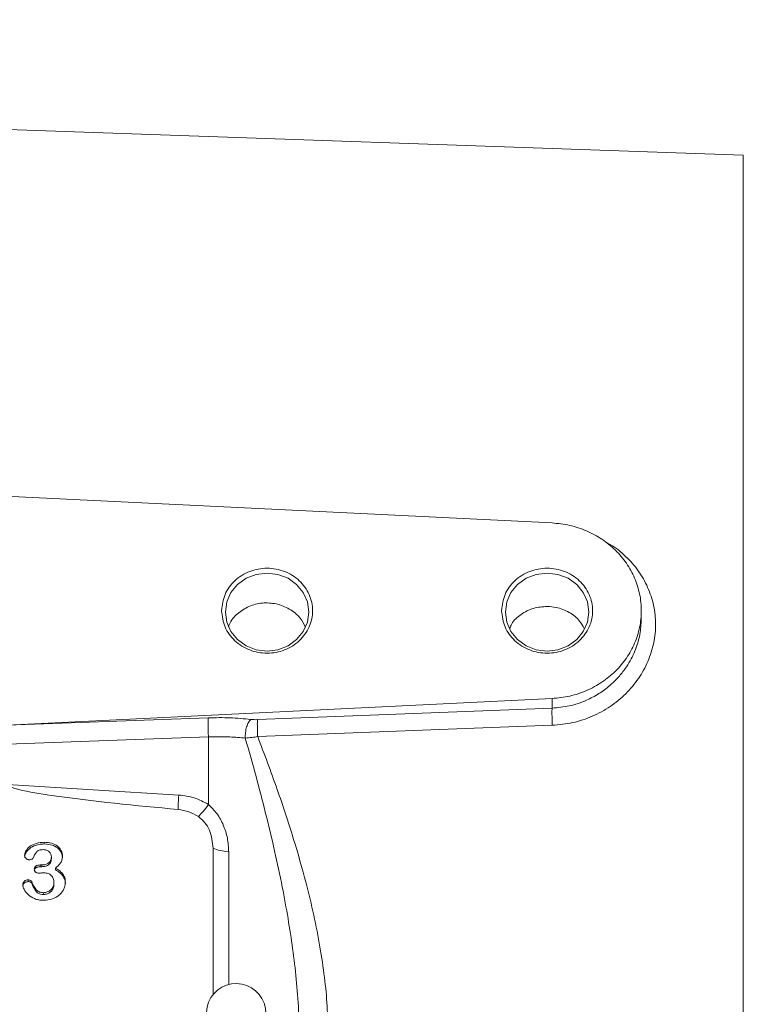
# Model space of a CAD drawing. Header units: inches. Extents: x 0.3 to 33.9, y 0.2 to 21.7.
# Tile 9 of 23: x 8.2 to 11.1, y 10.5 to 14.5. Entities that reach past the tile are written whole.
import ezdxf

# ---------------------------------------------------------------- set-up
doc = ezdxf.new("R2010")
doc.units = ezdxf.units.IN
doc.header["$MEASUREMENT"] = 0
doc.layers.add('SLD-0', color=7, linetype='Continuous', lineweight=15)
doc.styles.add('SLDTEXTSTYLE0', font='TXT', dxfattribs={"width": 0.75})
doc.dimstyles.new('SLDDIMSTYLE0', dxfattribs={"dimtxt": 0.25, "dimasz": 0.13, "dimexe": 0, "dimexo": 0.0625, "dimgap": 0.0625, "dimtad": 0, "dimtih": 1, "dimtoh": 1, "dimdec": 4, "dimrnd": 1e-09, "dimzin": 12, "dimdsep": 46, "dimtxsty": 'SLDTEXTSTYLE0', "dimsah": 1, "dimcen": 0.09, "dimadec": 0, "dimazin": 3, "dimtfac": 1, "dimtdec": 4, "dimtofl": 0, "dimtmove": 0, "dimatfit": 3, "dimfxl": 1, "dimfrac": 2, "dimtolj": 1, "dimtzin": 12, "dimarcsym": 0})

# ---------------------------------------------------------------- blocks, each defined once
blk = doc.blocks.new('*D18')
at = {"layer": 'SLD-0'}
for p, q in [((14.1147, 12.4695), (14.1147, 16.4442)), ((10.3641, 16.356), (10.3133, 16.356)), ((10.3133, 16.356), (10.3133, 15.9592)), ((11.3223, 16.356), (11.3731, 16.356)), ((11.3731, 16.356), (11.3731, 15.9592)), ((7.5717, 16.3192), (10.2246, 16.3192)), ((14.1147, 16.3192), (11.4619, 16.3192)), ((10.3133, 15.9592), (10.3641, 15.9592)), ((11.3731, 15.9592), (11.3223, 15.9592))]:
    blk.add_line(p, q, dxfattribs=at)
for points in [[(7.5717, 16.3192), (7.7017, 16.2992), (7.7017, 16.3392)], [(14.1147, 16.3192), (13.9847, 16.3392), (13.9847, 16.2992)]]:
    blk.add_solid(points, dxfattribs=at)
at = {"layer": 'SLD-0', "char_height": 0.25, "attachment_point": 1, "style": 'SLDTEXTSTYLE0'}
for s, insert in [('6.54', (10.4184, 16.7291, 0.0039)), ('166.2', (10.4276, 16.2814, 0.0039))]:
    blk.add_mtext(s, dxfattribs=dict(at, insert=insert))
blk = doc.blocks.new('*D21')
at = {"layer": 'SLD-0'}
for p, q in [((7.5717, 14.0858), (7.5717, 15.6358)), ((12.1397, 13.1329), (12.1397, 15.6358)), ((9.3766, 15.5476), (9.3258, 15.5476)), ((9.3258, 15.5476), (9.3258, 15.1507)), ((10.3348, 15.5476), (10.3856, 15.5476)), ((10.3856, 15.5476), (10.3856, 15.1507)), ((7.5717, 15.5108), (9.2371, 15.5108)), ((12.1397, 15.5108), (10.4744, 15.5108)), ((9.3258, 15.1507), (9.3766, 15.1507)), ((10.3856, 15.1507), (10.3348, 15.1507))]:
    blk.add_line(p, q, dxfattribs=at)
for points in [[(7.5717, 15.5108), (7.7017, 15.4908), (7.7017, 15.5308)], [(12.1397, 15.5108), (12.0097, 15.5308), (12.0097, 15.4908)]]:
    blk.add_solid(points, dxfattribs=at)
at = {"layer": 'SLD-0', "char_height": 0.25, "attachment_point": 1, "style": 'SLDTEXTSTYLE0'}
for s, insert in [('4.57', (9.4309, 15.9206, 0.1867)), ('116.0', (9.4401, 15.473, 0.1867))]:
    blk.add_mtext(s, dxfattribs=dict(at, insert=insert))

msp = doc.modelspace()

# ---------------------------------------------------------------- linework, layer by layer
at = {"color": 7, "linetype": 'Continuous', "lineweight": 15}
for p, q in [((11.11337, 13.91209), (7.57173, 14.03577)), ((10.34162, 12.42815), (7.57173, 12.56367)), ((10.70173, 12.04112), (10.70173, 12.07387)), ((8.14236, 11.612), (10.34162, 11.7196)), ((10.34162, 11.7196), (10.34162, 11.68065)), ((9.1526, 11.63406), (10.34162, 11.68065)), ((8.14236, 11.612), (8.95395, 11.64155)), ((10.34267, 11.61153), (9.15365, 11.56603)), ((8.95499, 11.56412), (7.57173, 11.51375)), ((8.95499, 11.29146), (8.95499, 11.56412)), ((8.83511, 11.32987), (8.14446, 11.3723)), ((8.29264, 11.13935), (8.29264, 11.13219)), ((8.97391, 10.52266), (8.97391, 11.11476)), ((8.32096, 11.08014), (8.32096, 11.07298)), ((8.27635, 11.04737), (8.28314, 11.04737)), ((8.27635, 11.04737), (8.27635, 11.0402)), ((8.27635, 11.0402), (8.28314, 11.0402)), ((8.28314, 11.04737), (8.28314, 11.0402)), ((8.33744, 11.03433), (8.33744, 11.02717)), ((8.22786, 10.98744), (8.22786, 10.98027)), ((8.2426, 10.97857), (8.2426, 10.9714)), ((8.33162, 10.97639), (8.33162, 10.96923)), ((8.28934, 10.93565), (8.28934, 10.92849))]:
    msp.add_line(p, q, dxfattribs=at)
at = {"color": 8, "linetype": 'Continuous', "lineweight": 15}
for p, q in [((11.11337, 10.95577), (11.11337, 13.91209)), ((9.03673, 10.56489), (9.03673, 11.10037)), ((11.11337, 7.99944), (11.11337, 10.95577))]:
    msp.add_line(p, q, dxfattribs=at)
at = {"color": 7, "linetype": 'Continuous', "lineweight": 15, "flags": 128}
for points in [[(9.02313, 12.0685), (9.02888, 12.02776), (9.04572, 11.9898), (9.07251, 11.9572), (9.10743, 11.93219), (9.1481, 11.91646), (9.19173, 11.9111), (9.23537, 11.91646), (9.27603, 11.93219), (9.31095, 11.9572), (9.33774, 11.9898), (9.35459, 12.02776), (9.36033, 12.0685), (9.35459, 12.10924), (9.33774, 12.1472), (9.31095, 12.1798), (9.27603, 12.20481), (9.23537, 12.22054), (9.19173, 12.2259), (9.1481, 12.22054), (9.10743, 12.20481), (9.07251, 12.1798), (9.04572, 12.1472), (9.02888, 12.10924), (9.02313, 12.0685)], [(10.15313, 12.0685), (10.15888, 12.02776), (10.17572, 11.9898), (10.20251, 11.9572), (10.23743, 11.93219), (10.2781, 11.91646), (10.32173, 11.9111), (10.36537, 11.91646), (10.40603, 11.93219), (10.44095, 11.9572), (10.46774, 11.9898), (10.48459, 12.02776), (10.49033, 12.0685), (10.48459, 12.10924), (10.46774, 12.1472), (10.44095, 12.1798), (10.40603, 12.20481), (10.36537, 12.22054), (10.32173, 12.2259), (10.2781, 12.22054), (10.23743, 12.20481), (10.20251, 12.1798), (10.17572, 12.1472), (10.15888, 12.10924), (10.15313, 12.0685)]]:
    msp.add_lwpolyline(points, dxfattribs=at)
at = {"color": 7, "linetype": 'Continuous', "lineweight": 15}
msp.add_arc((9.06673, 10.4487), 0.12, 0, 236.87724, dxfattribs=at)
for points, knots in [([(10.34162, 11.7196), (10.36556, 11.72201), (10.41344, 11.72682), (10.48177, 11.74991), (10.54441, 11.78373), (10.59903, 11.82821), (10.6437, 11.88145), (10.67681, 11.94162), (10.69716, 12.00654), (10.70402, 12.07387), (10.69716, 12.14121), (10.67681, 12.20612), (10.6437, 12.26629), (10.59903, 12.31954), (10.54441, 12.36402), (10.48177, 12.39783), (10.41344, 12.42093), (10.36556, 12.42574), (10.34162, 12.42815)], [0, 0, 0, 0, 0.0625001, 0.1249999, 0.1875001, 0.25, 0.3125, 0.375, 0.4375001, 0.4999999, 0.5625, 0.625, 0.6875001, 0.7499999, 0.8124998, 0.875, 0.9374999, 1, 1, 1, 1]), ([(10.55536, 12.35225), (10.56242, 12.34877), (10.59353, 12.33344), (10.64005, 12.29439), (10.69187, 12.23632), (10.72969, 12.16892), (10.75387, 12.09612), (10.76221, 12.02002), (10.75452, 11.94317), (10.73038, 11.86849), (10.69227, 11.79863), (10.64057, 11.73689), (10.57758, 11.68514), (10.50505, 11.64591), (10.42594, 11.61903), (10.37047, 11.61403), (10.34267, 11.61153)], [0, 0, 0, 0, 0.02197319, 0.09679849, 0.17137526, 0.24676739, 0.32208796, 0.39638879, 0.47072412, 0.54621108, 0.62156528, 0.69630214, 0.77176905, 0.84762414, 0.92363604, 1, 1, 1, 1]), ([(9.00813, 12.07387), (9.01089, 12.05144), (9.01641, 12.00657), (9.05887, 11.94952), (9.11955, 11.91139), (9.19176, 11.89801), (9.26382, 11.91139), (9.32494, 11.94952), (9.36577, 12.00657), (9.38011, 12.07387), (9.36577, 12.14118), (9.32494, 12.19823), (9.26382, 12.23636), (9.19176, 12.24974), (9.11955, 12.23636), (9.05887, 12.19823), (9.01641, 12.14118), (9.01089, 12.09631), (9.00813, 12.07387)], [0, 0, 0, 0, 0.0624999, 0.125, 0.1874999, 0.2499999, 0.3124999, 0.3749999, 0.4375, 0.4999998, 0.5625, 0.6249999, 0.6874999, 0.75, 0.8124999, 0.875, 0.9374998, 1, 1, 1, 1]), ([(10.13813, 12.07387), (10.14089, 12.05144), (10.14641, 12.00657), (10.18887, 11.94952), (10.24955, 11.91139), (10.32176, 11.89801), (10.39382, 11.91139), (10.45494, 11.94952), (10.49577, 12.00657), (10.51011, 12.07387), (10.49577, 12.14118), (10.45494, 12.19823), (10.39382, 12.23636), (10.32176, 12.24974), (10.24955, 12.23636), (10.18887, 12.19823), (10.14641, 12.14118), (10.14089, 12.09631), (10.13813, 12.07387)], [0, 0, 0, 0, 0.0624999, 0.125, 0.1874999, 0.2499999, 0.3124999, 0.3749998, 0.4375, 0.4999998, 0.5625, 0.6249999, 0.6875, 0.7499999, 0.8124999, 0.8749999, 0.9374998, 1, 1, 1, 1]), ([(9.34563, 12.00828), (9.33906, 12.02121), (9.32436, 12.05015), (9.28264, 12.08298), (9.22971, 12.10389), (9.17216, 12.10736), (9.11655, 12.09352), (9.07082, 12.06305), (9.04291, 12.03244), (9.03723, 12.01183), (9.03624, 12.00823)], [0, 0, 0, 0, 0.1151053, 0.257511, 0.399848, 0.5420446, 0.6843104, 0.8269253, 0.9697724, 1, 1, 1, 1]), ([(10.3221, 12.09107), (10.30307, 12.08967), (10.26501, 12.08687), (10.21534, 12.06066), (10.18209, 12.03094), (10.17303, 12.00807), (10.17049, 12.00166)], [0, 0, 0, 0, 0.2948641, 0.5897062, 0.8850437, 1, 1, 1, 1]), ([(10.47131, 12.00151), (10.46573, 12.01214), (10.4518, 12.03867), (10.41155, 12.06918), (10.365, 12.08799), (10.33409, 12.09021), (10.3221, 12.09107)], [0, 0, 0, 0, 0.202529, 0.5052975, 0.8079141, 1, 1, 1, 1]), ([(10.34267, 11.61153), (10.34235, 11.61864), (10.34173, 11.63286), (10.34124, 11.65351), (10.34115, 11.67084), (10.34146, 11.67738), (10.34162, 11.68065)], [0, 0, 0, 0, 0.25012083, 0.50000134, 0.74987818, 1, 1, 1, 1]), ([(8.95499, 11.56412), (8.95462, 11.57177), (8.95386, 11.58707), (8.9533, 11.61052), (8.95327, 11.63056), (8.95372, 11.63788), (8.95395, 11.64155)], [0, 0, 0, 0, 0.2499991, 0.4999983, 0.7499999, 1, 1, 1, 1]), ([(8.95395, 11.64155), (8.98369, 11.64208), (9.04316, 11.64315), (9.09841, 11.63775), (9.12603, 11.63504)], [0, 0, 0, 0, 0.5000318, 1, 1, 1, 1]), ([(9.10361, 11.55965), (9.10367, 11.56722), (9.10378, 11.58235), (9.10863, 11.60522), (9.11631, 11.62449), (9.12279, 11.63152), (9.12603, 11.63504)], [0, 0, 0, 0, 0.2501662, 0.5000007, 0.7498336, 1, 1, 1, 1]), ([(9.1526, 11.63406), (9.14803, 11.63397), (9.13884, 11.63379), (9.13031, 11.63462), (9.12603, 11.63504)], [0, 0, 0, 0, 0.4982948, 1, 1, 1, 1]), ([(9.1526, 11.63406), (9.15244, 11.63037), (9.15212, 11.62299), (9.1523, 11.60428), (9.15283, 11.58454), (9.15338, 11.5722), (9.15365, 11.56603)], [0, 0, 0, 0, 0.2798453, 0.5592827, 0.779605, 1, 1, 1, 1]), ([(9.10361, 11.55965), (9.08316, 11.56155), (9.03564, 11.56597), (8.98427, 11.56479), (8.95499, 11.56412)], [0, 0, 0, 0, 0.4302639, 1, 1, 1, 1]), ([(9.10361, 11.55965), (9.11232, 11.56035), (9.1248, 11.56135), (9.14191, 11.5639), (9.14981, 11.56533), (9.15365, 11.56603)], [0, 0, 0, 0, 0.5418041, 0.7770022, 1, 1, 1, 1]), ([(9.32173, 10.34561), (9.32109, 10.38428), (9.31976, 10.46451), (9.30997, 10.58604), (9.29544, 10.70922), (9.27631, 10.83341), (9.25209, 10.96502), (9.22156, 11.1087), (9.18592, 11.25734), (9.14627, 11.40935), (9.11827, 11.50801), (9.10361, 11.55965)], [0, 0, 0, 0, 0.0933426, 0.1936566, 0.2934677, 0.391927, 0.4963012, 0.6163168, 0.7472531, 0.8677275, 1, 1, 1, 1]), ([(9.15365, 11.56603), (9.18039, 11.49516), (9.23141, 11.35989), (9.29666, 11.16162), (9.34548, 10.99171), (9.38066, 10.84499), (9.40572, 10.71815), (9.4238, 10.5958), (9.43529, 10.47997), (9.43681, 10.40524), (9.43754, 10.36895)], [0, 0, 0, 0, 0.1849416, 0.3529931, 0.5044151, 0.6111551, 0.7168145, 0.8166584, 0.9109504, 1, 1, 1, 1]), ([(8.83218, 11.27138), (8.66144, 11.28759), (8.44599, 11.30804), (8.22055, 11.34336), (8.16294, 11.3589), (8.14864, 11.36609), (8.14538, 11.36946), (8.14457, 11.37113), (8.14449, 11.37192), (8.14446, 11.3723)], [0, 0, 0, 0, 0.7352703, 0.9278185, 0.9777453, 0.9917197, 0.9963595, 0.9982591, 1, 1, 1, 1]), ([(8.83218, 11.27138), (8.83251, 11.27918), (8.83318, 11.29477), (8.83446, 11.31817), (8.83511, 11.32987)], [0, 0, 0, 0, 0.5000006, 1, 1, 1, 1]), ([(8.95499, 11.29146), (8.93634, 11.30159), (8.89901, 11.32185), (8.85641, 11.3272), (8.83511, 11.32987)], [0, 0, 0, 0, 0.499976, 1, 1, 1, 1]), ([(8.91422, 11.2427), (8.92028, 11.2488), (8.93239, 11.261), (8.94746, 11.28131), (8.95499, 11.29146)], [0, 0, 0, 0, 0.4998838, 1, 1, 1, 1]), ([(9.03673, 11.10037), (9.03569, 11.1189), (9.03363, 11.15538), (9.01682, 11.20793), (8.99194, 11.25537), (8.96705, 11.27969), (8.95499, 11.29146)], [0, 0, 0, 0, 0.2653026, 0.5226504, 0.7687644, 1, 1, 1, 1]), ([(8.91422, 11.24269), (8.90155, 11.24997), (8.87621, 11.26455), (8.84686, 11.26911), (8.83218, 11.27138)], [0, 0, 0, 0, 0.4999894, 1, 1, 1, 1]), ([(8.97391, 11.11476), (8.97106, 11.13969), (8.96688, 11.17631), (8.94202, 11.21944), (8.92345, 11.23496), (8.91422, 11.24269)], [0, 0, 0, 0, 0.5173913, 0.7599355, 1, 1, 1, 1]), ([(8.21312, 11.08702), (8.21341, 11.08985), (8.21402, 11.09587), (8.22001, 11.10834), (8.23398, 11.12354), (8.26015, 11.13697), (8.28125, 11.13852), (8.29264, 11.13935)], [0, 0, 0, 0, 0.0854418, 0.1817646, 0.408007, 0.6802154, 1, 1, 1, 1]), ([(8.21312, 11.07986), (8.21335, 11.0824), (8.21384, 11.08777), (8.2182, 11.09777), (8.22898, 11.1119), (8.24778, 11.12416), (8.27087, 11.13113), (8.28524, 11.13182), (8.29264, 11.13219)], [0, 0, 0, 0, 0.0768919, 0.1620078, 0.3222647, 0.5955748, 0.7916105, 1, 1, 1, 1]), ([(8.29264, 11.13935), (8.30274, 11.13866), (8.32177, 11.13736), (8.34274, 11.12668), (8.35476, 11.1152), (8.3611, 11.10532), (8.36507, 11.09439), (8.36553, 11.08674), (8.36576, 11.08286)], [0, 0, 0, 0, 0.28424074, 0.53584272, 0.6539305, 0.76842292, 0.88251128, 1, 1, 1, 1]), ([(8.29264, 11.13219), (8.30361, 11.13138), (8.32065, 11.13014), (8.33958, 11.12101), (8.35041, 11.11263), (8.35856, 11.10293), (8.36464, 11.09048), (8.36538, 11.08067), (8.36576, 11.07569)], [0, 0, 0, 0, 0.307697, 0.4779187, 0.5933399, 0.703866, 0.8495746, 1, 1, 1, 1]), ([(8.28799, 11.10948), (8.28228, 11.10914), (8.27422, 11.10866), (8.26525, 11.10414), (8.25504, 11.09475), (8.25067, 11.08417), (8.24706, 11.07544)], [0, 0, 0, 0, 0.28374256, 0.40047266, 0.50492073, 1, 1, 1, 1]), ([(8.32096, 11.08014), (8.32054, 11.08395), (8.31971, 11.09158), (8.31364, 11.09974), (8.30734, 11.10476), (8.29941, 11.10863), (8.29263, 11.10913), (8.28799, 11.10948)], [0, 0, 0, 0, 0.2391518, 0.4790963, 0.6036698, 0.7283688, 1, 1, 1, 1]), ([(8.97391, 11.11476), (8.98278, 11.11147), (9.00053, 11.10488), (9.02466, 11.10188), (9.03673, 11.10037)], [0, 0, 0, 0, 0.4999996, 1, 1, 1, 1]), ([(8.23096, 11.06856), (8.22987, 11.06862), (8.22769, 11.06876), (8.22334, 11.07016), (8.21939, 11.07276), (8.2162, 11.07625), (8.21371, 11.08066), (8.21336, 11.08444), (8.21312, 11.08702)], [0, 0, 0, 0, 0.1108967, 0.2223428, 0.4638057, 0.5922827, 0.7207998, 1, 1, 1, 1]), ([(8.24706, 11.07544), (8.24676, 11.07491), (8.24616, 11.07384), (8.24428, 11.07195), (8.24104, 11.07012), (8.23629, 11.06879), (8.23281, 11.06864), (8.23096, 11.06856)], [0, 0, 0, 0, 0.1027383, 0.2078709, 0.4399947, 0.7033869, 1, 1, 1, 1]), ([(8.28314, 11.04737), (8.28803, 11.04775), (8.29762, 11.04848), (8.30829, 11.05409), (8.31492, 11.06027), (8.31847, 11.06609), (8.32061, 11.07282), (8.32084, 11.07763), (8.32096, 11.08014)], [0, 0, 0, 0, 0.252113, 0.4935005, 0.614104, 0.7341171, 0.8606979, 1, 1, 1, 1]), ([(8.28314, 11.0402), (8.28708, 11.04044), (8.29477, 11.0409), (8.30468, 11.04489), (8.31227, 11.05018), (8.31745, 11.05662), (8.32048, 11.06441), (8.32079, 11.07002), (8.32096, 11.07298)], [0, 0, 0, 0, 0.2032556, 0.3961163, 0.5486223, 0.6895475, 0.8366007, 1, 1, 1, 1]), ([(8.36576, 11.08286), (8.36546, 11.07797), (8.36489, 11.06862), (8.35659, 11.05074), (8.34524, 11.04101), (8.33744, 11.03433)], [0, 0, 0, 0, 0.2551909, 0.4886676, 1, 1, 1, 1]), ([(8.2523, 11.03071), (8.25237, 11.0319), (8.2525, 11.03421), (8.25368, 11.03749), (8.25561, 11.04039), (8.25829, 11.04291), (8.26174, 11.04495), (8.26775, 11.047), (8.27279, 11.04722), (8.27635, 11.04737)], [0, 0, 0, 0, 0.1128969, 0.2194666, 0.3252899, 0.4360671, 0.5548221, 0.6855601, 1, 1, 1, 1]), ([(8.2523, 11.02355), (8.2525, 11.02557), (8.25288, 11.02953), (8.25617, 11.03402), (8.26, 11.03689), (8.26641, 11.03974), (8.27211, 11.04), (8.27635, 11.0402)], [0, 0, 0, 0, 0.1911509, 0.3748695, 0.4985857, 0.6273461, 1, 1, 1, 1]), ([(8.27169, 11.01442), (8.26889, 11.01458), (8.26487, 11.01482), (8.26012, 11.01675), (8.25728, 11.01865), (8.25505, 11.02104), (8.2528, 11.02497), (8.2525, 11.02837), (8.2523, 11.03071)], [0, 0, 0, 0, 0.282278, 0.4050249, 0.5215602, 0.6342315, 0.7480124, 1, 1, 1, 1]), ([(8.29109, 11.01568), (8.28763, 11.01551), (8.28224, 11.01524), (8.27579, 11.01459), (8.27278, 11.01446), (8.27169, 11.01442)], [0, 0, 0, 0, 0.5347951, 0.8323313, 1, 1, 1, 1]), ([(8.33162, 10.97639), (8.33122, 10.982), (8.33064, 10.9901), (8.32584, 10.99964), (8.32109, 11.00545), (8.3151, 11.01006), (8.30529, 11.01471), (8.29688, 11.01529), (8.29109, 11.01568)], [0, 0, 0, 0, 0.2698659, 0.3900597, 0.5068467, 0.6225436, 0.7398657, 1, 1, 1, 1]), ([(8.33744, 11.03433), (8.34352, 11.03089), (8.35497, 11.02439), (8.36803, 11.0109), (8.37624, 10.9953), (8.37714, 10.98408), (8.37759, 10.97838)], [0, 0, 0, 0, 0.2797866, 0.5271798, 0.7601666, 1, 1, 1, 1]), ([(8.33744, 11.02717), (8.34352, 11.02372), (8.35497, 11.01723), (8.36803, 11.00373), (8.37624, 10.98814), (8.37714, 10.97691), (8.37759, 10.97122)], [0, 0, 0, 0, 0.279783, 0.5271751, 0.7601645, 1, 1, 1, 1]), ([(8.20595, 10.96734), (8.20622, 10.97014), (8.20661, 10.97425), (8.20941, 10.97903), (8.21303, 10.98296), (8.2192, 10.98671), (8.22492, 10.98719), (8.22786, 10.98744)], [0, 0, 0, 0, 0.2598127, 0.3810863, 0.503578, 0.7445656, 1, 1, 1, 1]), ([(8.20595, 10.96017), (8.20611, 10.96244), (8.20644, 10.9668), (8.20994, 10.97306), (8.21528, 10.97741), (8.22166, 10.9799), (8.22575, 10.98015), (8.22786, 10.98027)], [0, 0, 0, 0, 0.2112008, 0.4054196, 0.6436286, 0.8165323, 1, 1, 1, 1]), ([(8.22786, 10.98744), (8.22942, 10.9873), (8.2326, 10.98703), (8.23691, 10.98506), (8.24067, 10.98237), (8.24198, 10.9798), (8.2426, 10.97857)], [0, 0, 0, 0, 0.250767, 0.5133206, 0.7665678, 1, 1, 1, 1]), ([(8.22786, 10.98027), (8.22935, 10.98015), (8.23239, 10.97991), (8.23666, 10.97803), (8.24054, 10.97536), (8.24194, 10.97267), (8.2426, 10.9714)], [0, 0, 0, 0, 0.2407283, 0.4888255, 0.7572017, 1, 1, 1, 1]), ([(8.2426, 10.97857), (8.24751, 10.96689), (8.25335, 10.95301), (8.26662, 10.94138), (8.27585, 10.93667), (8.28385, 10.93607), (8.28934, 10.93565)], [0, 0, 0, 0, 0.55868682, 0.66371337, 0.76882375, 1, 1, 1, 1]), ([(8.2426, 10.9714), (8.24611, 10.9634), (8.25082, 10.95269), (8.25981, 10.9402), (8.26737, 10.93333), (8.27791, 10.92912), (8.2854, 10.9287), (8.28934, 10.92849)], [0, 0, 0, 0, 0.391865, 0.5245252, 0.6830019, 0.832951, 1, 1, 1, 1]), ([(8.37759, 10.97838), (8.37729, 10.97367), (8.3767, 10.9642), (8.3719, 10.95052), (8.3643, 10.93777), (8.34994, 10.92267), (8.3248, 10.90788), (8.30129, 10.90591), (8.28896, 10.90487)], [0, 0, 0, 0, 0.114963, 0.2305731, 0.3478888, 0.468515, 0.7211482, 1, 1, 1, 1]), ([(8.28934, 10.93565), (8.29453, 10.93619), (8.30513, 10.93729), (8.31924, 10.94595), (8.32753, 10.95698), (8.33116, 10.96768), (8.33147, 10.97343), (8.33162, 10.97639)], [0, 0, 0, 0, 0.23014895, 0.46979491, 0.72619269, 0.85868914, 1, 1, 1, 1]), ([(8.28896, 10.90487), (8.28259, 10.90516), (8.27028, 10.90571), (8.24834, 10.91244), (8.22648, 10.92619), (8.21299, 10.94463), (8.20703, 10.95843), (8.20627, 10.96464), (8.20595, 10.96734)], [0, 0, 0, 0, 0.1641044, 0.3170703, 0.5917037, 0.8276533, 0.9249909, 1, 1, 1, 1]), ([(8.28934, 10.92849), (8.29463, 10.92904), (8.30477, 10.93011), (8.31804, 10.93799), (8.32649, 10.9481), (8.33098, 10.95903), (8.33141, 10.96577), (8.33162, 10.96923)], [0, 0, 0, 0, 0.2340836, 0.4495709, 0.6795719, 0.8354506, 1, 1, 1, 1])]:
    msp.add_open_spline(points, degree=3, knots=knots, dxfattribs=at)
at = {"color": 8, "linetype": 'Continuous', "lineweight": 15}
msp.add_open_spline([(10.34162, 11.68065), (10.36507, 11.68279), (10.41301, 11.68716), (10.46739, 11.70587), (10.50621, 11.72465), (10.53037, 11.73869), (10.55347, 11.75451), (10.57591, 11.77241), (10.60153, 11.79631), (10.62374, 11.8218), (10.64453, 11.85079), (10.66055, 11.87751), (10.68086, 11.92046), (10.69807, 11.97489), (10.70054, 12.01993), (10.70171, 12.04112)], degree=3, knots=[0, 0, 0, 0, 0.1223201, 0.2500681, 0.2975846, 0.348542, 0.396825, 0.4450365, 0.500163, 0.5825099, 0.624816, 0.6912849, 0.7500679, 0.8823743, 1, 1, 1, 1], dxfattribs=at)

# ---------------------------------------------------------------- dimensions: what is measured, and where the dimension line sits
at = {"layer": 'SLD-0'}
for base, p1, p2, picture, middle in [((14.11473, 16.31923), (7.57173, 18.21537), (14.11473, 12.41948), '*D18', (10.84323, 16.31923)), ((7.57173, 15.51077), (12.13973, 13.08293), (7.57173, 14.03577), '*D21', (9.85573, 15.51077))]:
    dim = msp.add_linear_dim(base=base, p1=p1, p2=p2, dimstyle='SLDDIMSTYLE0', dxfattribs=at)
    dim.commit()
    dim.dimension.update_dxf_attribs({"geometry": picture, "text_midpoint": middle, "dimtype": 160})

doc.saveas('drawing.dxf')
